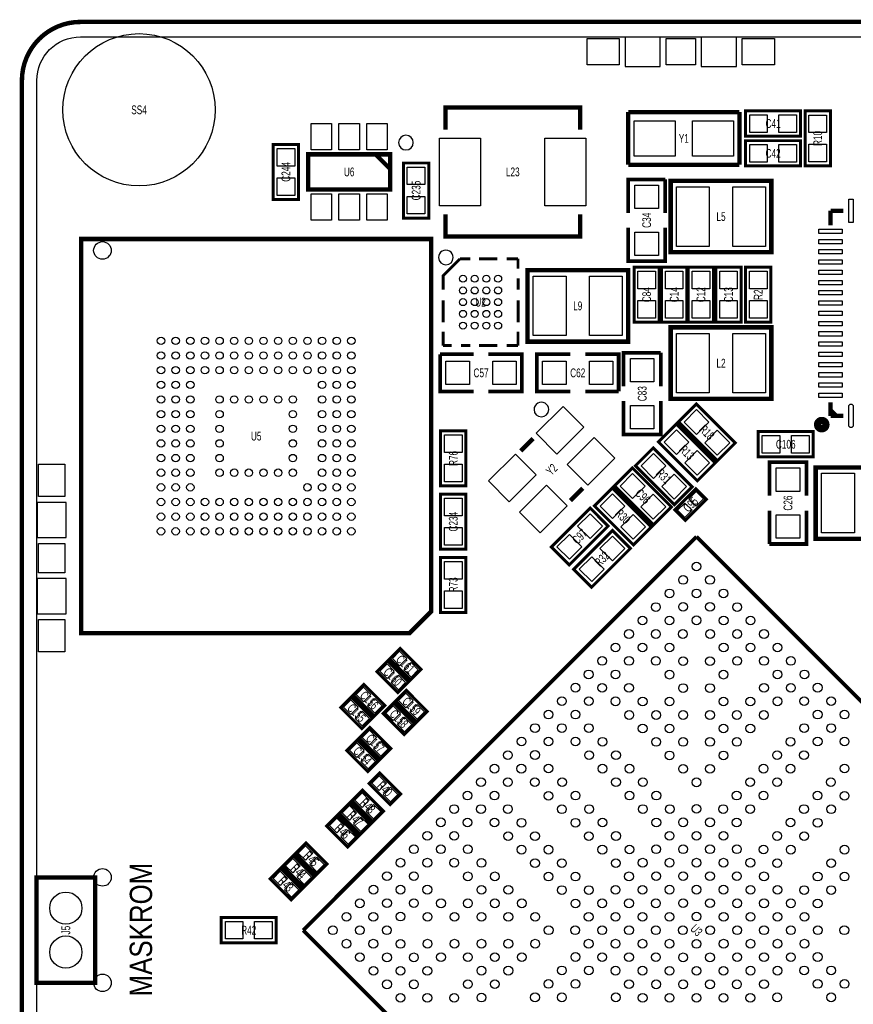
# Model space of a CAD drawing. Extents: x -0.1 to 45.1, y -0.1 to 62.1.
# Tile 2 of 3: x -0.1 to 28.4, y 28.5 to 62.1. Entities that reach past the tile are written whole.
import ezdxf
from ezdxf.enums import TextEntityAlignment as Align

# ---------------------------------------------------------------- set-up
doc = ezdxf.new("R2010")
doc.units = 0
doc.header["$MEASUREMENT"] = 0
for name, color, linetype in [('BG_OUTLINE', 3, 'CONTINUOUS'), ('BG_SILKSCREEN_TOP', 7, 'CONTINUOUS'), ('PG_SILKSCREEN_TOP', 253, 'CONTINUOUS'), ('PIN_TOP', 92, 'CONTINUOUS'), ('RD_SILKSCREEN_TOP', 7, 'CONTINUOUS'), ('RKI_ALL', 2, 'CONTINUOUS')]:
    doc.layers.add(name, color=color, linetype=linetype)

msp = doc.modelspace()

# ---------------------------------------------------------------- linework, layer by layer
at = {"layer": 'BG_OUTLINE', "const_width": 0.1524}
msp.add_lwpolyline([(1.999996, 0, -0.414212), (0, 1.999996), (0, 60.000007, -0.414212), (1.999996, 62.000003), (42.99999, 62.000003, -0.414214), (45.000012, 60.000007), (45.000012, 8.255)], format="xyb", dxfattribs=at)
at = {"layer": 'BG_OUTLINE'}
msp.add_lwpolyline([(45.000012, 60.000007, 0.414214), (42.99999, 62.000003), (1.999996, 62.000003, 0.414212), (0, 60.000007), (0, 1.999996, 0.414212), (1.999996, 0), (42.99999, 0, 0.414215), (45.000012, 1.999996), (45.000012, 8.255)], format="xyb", close=True, dxfattribs=at)
at = {"layer": 'PG_SILKSCREEN_TOP'}
for points in [[(20.60001, 61.484002), (20.60001, 60.484004), (21.800007, 60.484004), (21.800007, 61.484002)], [(23.200004, 61.484002), (23.200004, 60.484004), (24.400002, 60.484004), (24.400002, 61.484002)], [(0.516001, 44.399987), (1.515999, 44.399987), (1.515999, 45.599985), (0.516001, 45.599985)], [(0.516001, 41.799993), (1.515999, 41.799993), (1.515999, 42.99999), (0.516001, 42.99999)]]:
    msp.add_lwpolyline(points, close=True, dxfattribs=at)
for points, const_width in [([(19.061506, 58.327493), (19.061506, 59.077504), (14.46149, 59.077504), (14.46149, 58.327493)], 0.150012), ([(20.70608, 57.123787), (20.70608, 58.922183)], 0.149911), ([(20.70608, 58.922183), (24.505895, 58.922183)], 0.149911), ([(24.505895, 58.922183), (24.505895, 57.123787)], 0.149911), ([(26.5938, 58.099198), (24.7142, 58.099198), (24.7142, 58.962798), (26.5938, 58.962798), (26.5938, 58.099198)], 0.1016), ([(27.6098, 58.962798), (27.6098, 57.083198), (26.7462, 57.083198), (26.7462, 58.962798), (27.6098, 58.962798)], 0.1016), ([(9.4488, 57.819798), (9.4488, 55.940198), (8.5852, 55.940198), (8.5852, 57.819798), (9.4488, 57.819798)], 0.1016), ([(26.5938, 57.083198), (24.7142, 57.083198), (24.7142, 57.946798), (26.5938, 57.946798), (26.5938, 57.083198)], 0.1016), ([(12.575997, 56.279999), (12.575997, 57.479997), (9.776003, 57.479997), (9.776003, 56.279999), (12.575997, 56.279999)], 0.150012), ([(12.575997, 56.979998), (12.075998, 57.479997)], 0.150012), ([(13.0302, 55.305198), (13.0302, 57.184798), (13.8938, 57.184798), (13.8938, 55.305198), (13.0302, 55.305198)], 0.1016), ([(24.505895, 57.123787), (20.70608, 57.123787)], 0.149911), ([(20.701, 55.482998), (20.701, 56.625998), (21.971, 56.625998)], 0.127), ([(21.971, 56.625998), (21.971, 55.482998)], 0.127), ([(25.594818, 56.579008), (22.157207, 56.579008), (22.157207, 54.138805), (25.595123, 54.138805), (25.595123, 56.579008), (25.594818, 56.579008)], 0.1524), ([(14.46149, 55.427499), (14.46149, 54.677488), (19.061506, 54.677488), (19.061506, 55.427499)], 0.150012), ([(27.614905, 55.554093), (28.055087, 55.554093)], 0.150089), ([(27.614905, 55.554093), (27.614905, 55.053992)], 0.150089), ([(21.971, 54.974998), (21.971, 53.831998), (20.701, 53.831998), (20.701, 54.974998)], 0.127), ([(2.023135, 41.1353), (2.023135, 54.590721), (13.978915, 54.590721), (13.978915, 41.874415), (13.239521, 41.1353), (2.023135, 41.1353)], 0.1524), ([(14.963191, 53.915005), (14.383182, 53.334996), (14.383182, 53.334895)], 0.1), ([(14.963191, 53.915005), (15.309901, 53.915005)], 0.100101), ([(16.231794, 53.915005), (15.615082, 53.915005)], 0.100101), ([(16.943197, 53.915005), (16.555695, 53.915005)], 0.1), ([(16.943197, 53.915005), (16.943197, 53.581198)], 0.1), ([(17.263389, 51.084988), (20.701, 51.084988), (20.701, 53.525191), (17.26311, 53.525191), (17.26311, 51.084988), (17.263389, 51.084988)], 0.1524), ([(20.9042, 51.749198), (20.9042, 53.628798), (21.7678, 53.628798), (21.7678, 51.749198), (20.9042, 51.749198)], 0.1016), ([(21.844, 51.749198), (21.844, 53.628798), (22.7076, 53.628798), (22.7076, 51.749198), (21.844, 51.749198)], 0.1016), ([(22.7584, 51.749198), (22.7584, 53.628798), (23.622, 53.628798), (23.622, 51.749198), (22.7584, 51.749198)], 0.1016), ([(23.6982, 51.749198), (23.6982, 53.628798), (24.5618, 53.628798), (24.5618, 51.749198), (23.6982, 51.749198)], 0.1016), ([(24.7142, 51.749198), (24.7142, 53.628798), (25.5778, 53.628798), (25.5778, 51.749198), (24.7142, 51.749198)], 0.1016), ([(14.383182, 53.334895), (14.383182, 52.864791)], 0.100101), ([(16.943197, 52.864791), (16.943197, 53.2511)], 0.100101), ([(14.383182, 52.497203), (14.383182, 51.749808)], 0.100101), ([(16.943197, 52.497203), (16.943197, 51.749808)], 0.100101), ([(14.383182, 50.954991), (14.383182, 51.425907)], 0.1), ([(16.943197, 50.954991), (16.943197, 51.425907)], 0.1), ([(25.594818, 51.575208), (22.157207, 51.575208), (22.157207, 49.135005), (25.595123, 49.135005), (25.595123, 51.575208), (25.594818, 51.575208)], 0.1524), ([(14.383182, 50.954991), (14.674596, 50.954991)], 0.1), ([(15.309901, 50.954991), (14.992198, 50.954991)], 0.100101), ([(16.231794, 50.954991), (15.615082, 50.954991)], 0.100101), ([(16.943197, 50.954991), (16.555695, 50.954991)], 0.1), ([(20.5486, 49.564798), (20.5486, 50.707798), (21.8186, 50.707798)], 0.127), ([(21.8186, 50.707798), (21.8186, 49.564798)], 0.127), ([(15.426207, 49.386998), (14.283207, 49.386998), (14.283207, 50.656998)], 0.127), ([(14.283207, 50.656998), (15.426207, 50.656998)], 0.127), ([(15.934207, 50.656998), (17.077207, 50.656998), (17.077207, 49.386998), (15.934207, 49.386998)], 0.127), ([(18.728207, 49.386998), (17.585207, 49.386998), (17.585207, 50.656998), (18.728207, 50.656998)], 0.127), ([(19.236207, 50.656998), (20.379207, 50.656998), (20.379207, 49.386998)], 0.127), ([(20.379207, 49.386998), (19.236207, 49.386998)], 0.127), ([(21.8186, 49.056798), (21.8186, 47.913798), (20.5486, 47.913798), (20.5486, 49.056798)], 0.127), ([(27.614905, 48.553903), (27.614905, 49.013897)], 0.150089), ([(23.034193, 48.959872), (24.363274, 47.630791), (23.752607, 47.020124), (22.423526, 48.349205), (23.034193, 48.959872)], 0.1016), ([(27.815007, 48.553903), (27.614905, 48.754005)], 0.150089), ([(27.614905, 48.553903), (28.055087, 48.553903)], 0.150089), ([(15.1638, 48.040798), (15.1638, 46.161198), (14.3002, 46.161198), (14.3002, 48.040798), (15.1638, 48.040798)], 0.1016), ([(23.066807, 46.334324), (21.737726, 47.663405), (22.348393, 48.274072), (23.677474, 46.944991), (23.066807, 46.334324)], 0.1016), ([(27.0256, 47.151798), (25.146, 47.151798), (25.146, 48.015398), (27.0256, 48.015398), (27.0256, 47.151798)], 0.1016), ([(17.456785, 47.780677), (17.032529, 47.35642)], 0.150012), ([(22.279407, 45.521524), (20.950326, 46.850605), (21.560993, 47.461272), (22.890074, 46.132191), (22.279407, 45.521524)], 0.1016), ([(20.849793, 46.775472), (22.178874, 45.446391), (21.568207, 44.835724), (20.239126, 46.164805), (20.849793, 46.775472)], 0.1016), ([(25.527, 45.830998), (25.527, 46.973998), (26.797, 46.973998), (26.797, 45.830998)], 0.127), ([(27.110182, 44.353988), (30.547793, 44.353988), (30.547793, 46.794191), (27.109877, 46.794191), (27.109877, 44.353988), (27.110182, 44.353988)], 0.1524), ([(19.153861, 46.083601), (18.729604, 45.659345)], 0.150012), ([(20.163993, 46.089672), (21.493074, 44.760591), (20.882407, 44.149924), (19.553326, 45.479005), (20.163993, 46.089672)], 0.1016), ([(23.014203, 46.065008), (22.29579, 45.346595), (22.654997, 44.987388), (23.37341, 45.705801), (23.014203, 46.065008)], 0.1016), ([(15.1638, 45.881798), (15.1638, 44.002198), (14.3002, 44.002198), (14.3002, 45.881798), (15.1638, 45.881798)], 0.1016), ([(18.080126, 44.074791), (19.409207, 45.403872), (20.019874, 44.793205), (18.690793, 43.464124), (18.080126, 44.074791)], 0.1016), ([(26.797, 45.322998), (26.797, 44.179998), (25.527, 44.179998)], 0.127), ([(25.527, 44.179998), (25.527, 45.322998)], 0.127), ([(20.781874, 44.031205), (19.452793, 42.702124), (18.842126, 43.312791), (20.171207, 44.641872), (20.781874, 44.031205)], 0.1016), ([(9.603816, 30.995645), (23.038841, 44.430645)], 0.129997), ([(23.038841, 44.430645), (36.473841, 30.995645)], 0.129997), ([(15.1638, 43.722798), (15.1638, 41.843198), (14.3002, 41.843198), (14.3002, 43.722798), (15.1638, 43.722798)], 0.1016), ([(13.633425, 39.898447), (12.915011, 40.616861), (12.555804, 40.257628), (13.274218, 39.53924), (13.633425, 39.898447)], 0.1016), ([(13.202361, 39.467358), (12.483948, 40.185772), (12.124741, 39.826565), (12.843154, 39.108151), (13.202361, 39.467358)], 0.1016), ([(12.398807, 38.668223), (11.680393, 39.386662), (11.321186, 39.027456), (12.0396, 38.309017), (12.398807, 38.668223)], 0.1016), ([(11.967769, 38.237185), (11.24933, 38.955599), (10.890123, 38.596392), (11.608537, 37.877979), (11.967769, 38.237185)], 0.1016), ([(13.845362, 38.464439), (13.126923, 39.182878), (12.767716, 38.823671), (13.48613, 38.105232), (13.845362, 38.464439)], 0.1016), ([(13.414273, 38.033376), (12.69586, 38.751789), (12.336653, 38.392583), (13.055067, 37.674169), (13.414273, 38.033376)], 0.1016), ([(12.600686, 37.200611), (11.882272, 37.91905), (11.523066, 37.559844), (12.241479, 36.841405), (12.600686, 37.200611)], 0.1016), ([(12.170181, 36.770132), (11.451768, 37.488546), (11.092561, 37.129339), (11.810975, 36.410925), (12.170181, 36.770132)], 0.1016), ([(12.93401, 35.643795), (12.215597, 36.362208), (11.85639, 36.003001), (12.574803, 35.284588), (12.93401, 35.643795)], 0.1016), ([(12.34981, 35.059595), (11.631397, 35.778008), (11.27219, 35.418801), (11.990603, 34.700388), (12.34981, 35.059595)], 0.1016), ([(11.91801, 34.627795), (11.199597, 35.346208), (10.84039, 34.987001), (11.558803, 34.268588), (11.91801, 34.627795)], 0.1016), ([(11.48621, 34.195995), (10.767797, 34.914408), (10.40859, 34.555201), (11.127003, 33.836788), (11.48621, 34.195995)], 0.1016), ([(10.41941, 33.256195), (9.700997, 33.974608), (9.34179, 33.615401), (10.060203, 32.896988), (10.41941, 33.256195)], 0.1016), ([(9.98761, 32.824395), (9.269197, 33.542808), (8.90999, 33.183601), (9.628403, 32.465188), (9.98761, 32.824395)], 0.1016), ([(9.55581, 32.392595), (8.837397, 33.111008), (8.47819, 32.751801), (9.196603, 32.033388), (9.55581, 32.392595)], 0.1016), ([(2.499995, 32.799985), (2.499995, 29.199992), (0.499999, 29.199992), (0.499999, 32.799985), (2.499995, 32.799985)], 0.150012), ([(6.8072, 31.429198), (8.6868, 31.429198), (8.6868, 30.565598), (6.8072, 30.565598), (6.8072, 31.429198)], 0.1016), ([(22.756063, 17.843449), (9.603816, 30.995645)], 0.129997)]:
    msp.add_lwpolyline(points, dxfattribs=dict(at, const_width=const_width))
for points in [[(13.366013, 57.879996, 1), (12.865987, 57.88, 1)], [(14.727987, 53.958998, 1), (14.228008, 53.959004, 1)], [(17.989652, 48.770616, 1), (17.489647, 48.77062, 1)]]:
    msp.add_lwpolyline(points, format="xyb", close=True, dxfattribs=at)
at = {"layer": 'PG_SILKSCREEN_TOP', "const_width": 0.249911}
msp.add_lwpolyline([(27.456409, 48.254006, 0.999962), (27.17358, 48.254006, 1.000038), (27.456409, 48.254006)], format="xyb", dxfattribs=at)
at = {"layer": 'PIN_TOP'}
for points in [[(19.299987, 60.533991), (19.299987, 61.433989), (20.399985, 61.433989), (20.399985, 60.533991)], [(22.000007, 60.533991), (22.000007, 61.433989), (23.000005, 61.433989), (23.000005, 60.533991)], [(24.600002, 60.533991), (24.600002, 61.433989), (25.699999, 61.433989), (25.699999, 60.533991)], [(25.453797, 58.830693), (25.453797, 58.231303), (24.854408, 58.231303), (24.854408, 58.830693)], [(26.453592, 58.830693), (26.453592, 58.231303), (25.854203, 58.231303), (25.854203, 58.830693)], [(26.878305, 58.82259), (27.477695, 58.82259), (27.477695, 58.223201), (26.878305, 58.223201)], [(10.575988, 58.529944), (10.575988, 57.630047), (9.87599, 57.630047), (9.87599, 58.529944)], [(11.525999, 58.529944), (11.525999, 57.630047), (10.826001, 57.630047), (10.826001, 58.529944)], [(12.47601, 58.529944), (12.47601, 57.630047), (11.776011, 57.630047), (11.776011, 58.529944)], [(20.905191, 57.423025), (20.905191, 58.622921), (22.305188, 58.622921), (22.305188, 57.423025)], [(22.906812, 57.423025), (22.906812, 58.622921), (24.306809, 58.622921), (24.306809, 57.423025)], [(14.261414, 55.727473), (14.261414, 58.027468), (15.661411, 58.027468), (15.661411, 55.727473)], [(17.86161, 55.727473), (17.86161, 58.027468), (19.261607, 58.027468), (19.261607, 55.727473)], [(25.453797, 57.814693), (25.453797, 57.215303), (24.854408, 57.215303), (24.854408, 57.814693)], [(26.453592, 57.814693), (26.453592, 57.215303), (25.854203, 57.215303), (25.854203, 57.814693)], [(26.878305, 57.822795), (27.477695, 57.822795), (27.477695, 57.223406), (26.878305, 57.223406)], [(8.717305, 57.67959), (9.316695, 57.67959), (9.316695, 57.080201), (8.717305, 57.080201)], [(13.761695, 56.445201), (13.162305, 56.445201), (13.162305, 57.04459), (13.761695, 57.04459)], [(8.717305, 56.679795), (9.316695, 56.679795), (9.316695, 56.080406), (8.717305, 56.080406)], [(10.575988, 56.129949), (10.575988, 55.230052), (9.87599, 55.230052), (9.87599, 56.129949)], [(11.525999, 56.129949), (11.525999, 55.230052), (10.826001, 55.230052), (10.826001, 56.129949)], [(12.47601, 56.129949), (12.47601, 55.230052), (11.776011, 55.230052), (11.776011, 56.129949)], [(20.93595, 56.429148), (21.73605, 56.429148), (21.73605, 55.629048), (20.93595, 55.629048)], [(23.476001, 56.371998), (23.476001, 54.339998), (22.358401, 54.339998), (22.358401, 56.371998)], [(25.393599, 56.371998), (25.393599, 54.339998), (24.275999, 54.339998), (24.275999, 56.371998)], [(13.761695, 55.445406), (13.162305, 55.445406), (13.162305, 56.044795), (13.761695, 56.044795)], [(28.389859, 55.154043), (28.239949, 55.154043), (28.239949, 55.954143), (28.389859, 55.954143)], [(20.93595, 54.828948), (21.73605, 54.828948), (21.73605, 54.028848), (20.93595, 54.028848)], [(28.014955, 54.779139), (27.214855, 54.779139), (27.214855, 54.929049), (28.014955, 54.929049)], [(28.014955, 54.429152), (27.214855, 54.429152), (27.214855, 54.579063), (28.014955, 54.579063)], [(28.014955, 54.07914), (27.214855, 54.07914), (27.214855, 54.229051), (28.014955, 54.229051)], [(28.014955, 53.729153), (27.214855, 53.729153), (27.214855, 53.879064), (28.014955, 53.879064)], [(21.635695, 52.889201), (21.036305, 52.889201), (21.036305, 53.48859), (21.635695, 53.48859)], [(22.575495, 52.889201), (21.976105, 52.889201), (21.976105, 53.48859), (22.575495, 53.48859)], [(23.489895, 52.889201), (22.890505, 52.889201), (22.890505, 53.48859), (23.489895, 53.48859)], [(24.429695, 52.889201), (23.830305, 52.889201), (23.830305, 53.48859), (24.429695, 53.48859)], [(25.445695, 52.889201), (24.846305, 52.889201), (24.846305, 53.48859), (25.445695, 53.48859)], [(28.014955, 53.37904), (27.214855, 53.37904), (27.214855, 53.528951), (28.014955, 53.528951)], [(17.464608, 51.291998), (17.464608, 53.323998), (18.582208, 53.323998), (18.582208, 51.291998)], [(19.382207, 51.291998), (19.382207, 53.323998), (20.499807, 53.323998), (20.499807, 51.291998)], [(28.014955, 53.029053), (27.214855, 53.029053), (27.214855, 53.178964), (28.014955, 53.178964)], [(28.014955, 52.679041), (27.214855, 52.679041), (27.214855, 52.828952), (28.014955, 52.828952)], [(21.635695, 51.889406), (21.036305, 51.889406), (21.036305, 52.488795), (21.635695, 52.488795)], [(22.575495, 51.889406), (21.976105, 51.889406), (21.976105, 52.488795), (22.575495, 52.488795)], [(23.489895, 51.889406), (22.890505, 51.889406), (22.890505, 52.488795), (23.489895, 52.488795)], [(24.429695, 51.889406), (23.830305, 51.889406), (23.830305, 52.488795), (24.429695, 52.488795)], [(25.445695, 51.889406), (24.846305, 51.889406), (24.846305, 52.488795), (25.445695, 52.488795)], [(28.014955, 52.329055), (27.214855, 52.329055), (27.214855, 52.478965), (28.014955, 52.478965)], [(28.014955, 51.979043), (27.214855, 51.979043), (27.214855, 52.128953), (28.014955, 52.128953)], [(28.014955, 51.629031), (27.214855, 51.629031), (27.214855, 51.778941), (28.014955, 51.778941)], [(28.014955, 51.279044), (27.214855, 51.279044), (27.214855, 51.428955), (28.014955, 51.428955)], [(23.476001, 51.368198), (23.476001, 49.336198), (22.358401, 49.336198), (22.358401, 51.368198)], [(25.393599, 51.368198), (25.393599, 49.336198), (24.275999, 49.336198), (24.275999, 51.368198)], [(28.014955, 50.929032), (27.214855, 50.929032), (27.214855, 51.078943), (28.014955, 51.078943)], [(14.480057, 49.621948), (14.480057, 50.422048), (15.280157, 50.422048), (15.280157, 49.621948)], [(16.080257, 49.621948), (16.080257, 50.422048), (16.880357, 50.422048), (16.880357, 49.621948)], [(18.582157, 50.422048), (18.582157, 49.621948), (17.782057, 49.621948), (17.782057, 50.422048)], [(20.182357, 50.422048), (20.182357, 49.621948), (19.382257, 49.621948), (19.382257, 50.422048)], [(20.78355, 50.510948), (21.58365, 50.510948), (21.58365, 49.710848), (20.78355, 49.710848)], [(28.014955, 50.579045), (27.214855, 50.579045), (27.214855, 50.728956), (28.014955, 50.728956)], [(28.014955, 50.228932), (27.214855, 50.228932), (27.214855, 50.378843), (28.014955, 50.378843)], [(28.014955, 49.878945), (27.214855, 49.878945), (27.214855, 50.028856), (28.014955, 50.028856)], [(28.014955, 49.528933), (27.214855, 49.528933), (27.214855, 49.678844), (28.014955, 49.678844)], [(28.014955, 49.178947), (27.214855, 49.178947), (27.214855, 49.328857), (28.014955, 49.328857)], [(18.482128, 48.876677), (19.189233, 48.169571), (18.269996, 47.250334), (17.562891, 47.95744)], [(20.78355, 48.910748), (21.58365, 48.910748), (21.58365, 48.110648), (20.78355, 48.110648)], [(22.616076, 48.34349), (23.039908, 48.767322), (23.46374, 48.34349), (23.039908, 47.919658)], [(22.77794, 47.65769), (22.354108, 47.233858), (21.930276, 47.65769), (22.354108, 48.081522)], [(23.32306, 47.636506), (23.746892, 48.060338), (24.170724, 47.636506), (23.746892, 47.212674)], [(14.432305, 47.90059), (15.031695, 47.90059), (15.031695, 47.301201), (14.432305, 47.301201)], [(19.542781, 47.816024), (20.249886, 47.108918), (19.330649, 46.189681), (18.623544, 46.896787)], [(25.885597, 47.883293), (25.885597, 47.283903), (25.286208, 47.283903), (25.286208, 47.883293)], [(26.885392, 47.883293), (26.885392, 47.283903), (26.286003, 47.283903), (26.286003, 47.883293)], [(16.855766, 47.250315), (17.562871, 46.543209), (16.643634, 45.623972), (15.936529, 46.331078)], [(21.99054, 46.84489), (21.566708, 46.421058), (21.142876, 46.84489), (21.566708, 47.268722)], [(23.484924, 46.950706), (23.061092, 46.526874), (22.63726, 46.950706), (23.061092, 47.374538)], [(1.465999, 45.799997), (0.566001, 45.799997), (0.566001, 46.899995), (1.465999, 46.899995)], [(14.432305, 46.900795), (15.031695, 46.900795), (15.031695, 46.301406), (14.432305, 46.301406)], [(26.56205, 45.977048), (25.76195, 45.977048), (25.76195, 46.777148), (26.56205, 46.777148)], [(20.431676, 46.15909), (20.855508, 46.582922), (21.27934, 46.15909), (20.855508, 45.735258)], [(22.697524, 46.137906), (22.273692, 45.714074), (21.84986, 46.137906), (22.273692, 46.561738)], [(27.311401, 44.560998), (27.311401, 46.592998), (28.429001, 46.592998), (28.429001, 44.560998)], [(17.916419, 46.189662), (18.623524, 45.482556), (17.704287, 44.563319), (16.997182, 45.270425)], [(14.432305, 45.74159), (15.031695, 45.74159), (15.031695, 45.142201), (14.432305, 45.142201)], [(19.745876, 45.47329), (20.169708, 45.897122), (20.59354, 45.47329), (20.169708, 45.049458)], [(21.13866, 45.452106), (21.562492, 45.875938), (21.986324, 45.452106), (21.562492, 45.028274)], [(23.029139, 45.968232), (23.276634, 45.720737), (23.029139, 45.473241), (22.781643, 45.720737)], [(22.640061, 45.579155), (22.887557, 45.331659), (22.640061, 45.084164), (22.392566, 45.331659)], [(19.403492, 44.363658), (18.97966, 44.78749), (19.403492, 45.211322), (19.827324, 44.78749)], [(20.45286, 44.766306), (20.876692, 45.190138), (21.300524, 44.766306), (20.876692, 44.342474)], [(26.56205, 44.376848), (25.76195, 44.376848), (25.76195, 45.176948), (26.56205, 45.176948)], [(14.432305, 44.741795), (15.031695, 44.741795), (15.031695, 44.142406), (14.432305, 44.142406)], [(18.696508, 43.656674), (18.272676, 44.080506), (18.696508, 44.504338), (19.12034, 44.080506)], [(20.165492, 44.449322), (20.589324, 44.02549), (20.165492, 43.601658), (19.74166, 44.02549)], [(1.465999, 43.19999), (0.566001, 43.19999), (0.566001, 44.199988), (1.465999, 44.199988)], [(19.458508, 43.742338), (19.88234, 43.318506), (19.458508, 42.894674), (19.034676, 43.318506)], [(14.432305, 43.58259), (15.031695, 43.58259), (15.031695, 42.983201), (14.432305, 42.983201)], [(14.432305, 42.582795), (15.031695, 42.582795), (15.031695, 41.983406), (14.432305, 41.983406)], [(1.465999, 40.499982), (0.566001, 40.499982), (0.566001, 41.59998), (1.465999, 41.59998)], [(13.147572, 40.272589), (12.900076, 40.025093), (12.65258, 40.272589), (12.900076, 40.520085)], [(12.716508, 39.8415), (12.469012, 39.594004), (12.221517, 39.8415), (12.469012, 40.088996)], [(13.536649, 39.883512), (13.289153, 39.636016), (13.041657, 39.883512), (13.289153, 40.131008)], [(13.105585, 39.452423), (12.85809, 39.204927), (12.610594, 39.452423), (12.85809, 39.699919)], [(11.912954, 39.042365), (11.665458, 38.79487), (11.417962, 39.042365), (11.665458, 39.289861)], [(13.359484, 38.838607), (13.111988, 38.591111), (12.864492, 38.838607), (13.111988, 39.086102)], [(11.48189, 38.611327), (11.234395, 38.363832), (10.986899, 38.611327), (11.234395, 38.858823)], [(12.302031, 38.653288), (12.054535, 38.405792), (11.807039, 38.653288), (12.054535, 38.900784)], [(12.92842, 38.407518), (12.680925, 38.160022), (12.433429, 38.407518), (12.680925, 38.655014)], [(13.748561, 38.449529), (13.501065, 38.202034), (13.253569, 38.449529), (13.501065, 38.697025)], [(11.870968, 38.22225), (11.623472, 37.974754), (11.375976, 38.22225), (11.623472, 38.469746)], [(13.317498, 38.018441), (13.070002, 37.770945), (12.822506, 38.018441), (13.070002, 38.265936)], [(12.114833, 37.574753), (11.867337, 37.327258), (11.619841, 37.574753), (11.867337, 37.822249)], [(11.684328, 37.144274), (11.436833, 36.896778), (11.189337, 37.144274), (11.436833, 37.39177)], [(12.50391, 37.185676), (12.256414, 36.93818), (12.008919, 37.185676), (12.256414, 37.433172)], [(12.073406, 36.755197), (11.82591, 36.507701), (11.578414, 36.755197), (11.82591, 37.002693)], [(12.448157, 36.017937), (12.200661, 35.770441), (11.953166, 36.017937), (12.200661, 36.265432)], [(11.863957, 35.433737), (11.616461, 35.186241), (11.368966, 35.433737), (11.616461, 35.681232)], [(12.837234, 35.628859), (12.589739, 35.381364), (12.342243, 35.628859), (12.589739, 35.876355)], [(12.253034, 35.044659), (12.005539, 34.797164), (11.758043, 35.044659), (12.005539, 35.292155)], [(11.432157, 35.001937), (11.184661, 34.754441), (10.937166, 35.001937), (11.184661, 35.249432)], [(11.000357, 34.570137), (10.752861, 34.322641), (10.505366, 34.570137), (10.752861, 34.817632)], [(11.821234, 34.612859), (11.573739, 34.365364), (11.326243, 34.612859), (11.573739, 34.860355)], [(11.389434, 34.181059), (11.141939, 33.933564), (10.894443, 34.181059), (11.141939, 34.428555)], [(9.933557, 33.630337), (9.686061, 33.382841), (9.438566, 33.630337), (9.686061, 33.877832)], [(9.501757, 33.198537), (9.254261, 32.951041), (9.006766, 33.198537), (9.254261, 33.446032)], [(10.322634, 33.241259), (10.075139, 32.993764), (9.827643, 33.241259), (10.075139, 33.488755)], [(9.069957, 32.766737), (8.822461, 32.519241), (8.574966, 32.766737), (8.822461, 33.014232)], [(9.890834, 32.809459), (9.643339, 32.561964), (9.395843, 32.809459), (9.643339, 33.056955)], [(9.459034, 32.377659), (9.211539, 32.130164), (8.964043, 32.377659), (9.211539, 32.625155)], [(6.947408, 30.697703), (6.947408, 31.297093), (7.546797, 31.297093), (7.546797, 30.697703)], [(7.947203, 30.697703), (7.947203, 31.297093), (8.546592, 31.297093), (8.546592, 30.697703)]]:
    msp.add_lwpolyline(points, close=True, dxfattribs=at)
msp.add_lwpolyline([(28.389859, 48.878998), (28.389859, 48.228809, -1), (28.239949, 48.228809), (28.239949, 48.878998, -1)], format="xyb", close=True, dxfattribs=at)
for centre, radius in [((3.999992, 58.999984), 2.599944), ((2.749982, 54.199993), 0.299949), ((15.063292, 53.235098), 0.120002), ((15.463291, 53.235098), 0.120002), ((15.863087, 53.235098), 0.120002), ((16.263087, 53.235098), 0.120002), ((15.063292, 52.834997), 0.120002), ((15.463291, 52.834997), 0.120002), ((15.863087, 52.834997), 0.120002), ((16.263087, 52.834997), 0.120002), ((15.063292, 52.434998), 0.120002), ((15.463291, 52.434998), 0.120002), ((15.863087, 52.434998), 0.120002), ((16.263087, 52.434998), 0.120002), ((15.063292, 52.034999), 0.120002), ((15.463291, 52.034999), 0.120002), ((15.863087, 52.034999), 0.120002), ((16.263087, 52.034999), 0.120002), ((15.063292, 51.634898), 0.120002), ((15.463291, 51.634898), 0.120002), ((15.863087, 51.634898), 0.120002), ((16.263087, 51.634898), 0.120002), ((4.751121, 51.112928), 0.127), ((5.250917, 51.112928), 0.127), ((5.751119, 51.112928), 0.127), ((6.250915, 51.112928), 0.127), ((6.751117, 51.112928), 0.127), ((7.250938, 51.112928), 0.127), ((7.751115, 51.112928), 0.127), ((8.250936, 51.112928), 0.127), ((8.751113, 51.112928), 0.127), ((9.250934, 51.112928), 0.127), ((9.751136, 51.112928), 0.127), ((10.250932, 51.112928), 0.127), ((10.751134, 51.112928), 0.127), ((11.25093, 51.112928), 0.127), ((4.751121, 50.613132), 0.127), ((5.250917, 50.613132), 0.127), ((5.751119, 50.613132), 0.127), ((6.250915, 50.613132), 0.127), ((6.751117, 50.613132), 0.127), ((7.250938, 50.613132), 0.127), ((7.751115, 50.613132), 0.127), ((8.250936, 50.613132), 0.127), ((8.751113, 50.613132), 0.127), ((9.250934, 50.613132), 0.127), ((9.751136, 50.613132), 0.127), ((10.250932, 50.613132), 0.127), ((10.751134, 50.613132), 0.127), ((11.25093, 50.613132), 0.127), ((4.751121, 50.11293), 0.127), ((5.250917, 50.11293), 0.127), ((5.751119, 50.11293), 0.127), ((6.250915, 50.11293), 0.127), ((6.751117, 50.11293), 0.127), ((7.250938, 50.11293), 0.127), ((7.751115, 50.11293), 0.127), ((8.250936, 50.11293), 0.127), ((8.751113, 50.11293), 0.127), ((9.250934, 50.11293), 0.127), ((9.751136, 50.11293), 0.127), ((10.250932, 50.11293), 0.127), ((10.751134, 50.11293), 0.127), ((11.25093, 50.11293), 0.127), ((4.751121, 49.613134), 0.127), ((5.250917, 49.613134), 0.127), ((5.751119, 49.613134), 0.127), ((10.250932, 49.613134), 0.127), ((10.751134, 49.613134), 0.127), ((11.25093, 49.613134), 0.127), ((4.751121, 49.112932), 0.127), ((5.250917, 49.112932), 0.127), ((5.751119, 49.112932), 0.127), ((6.751117, 49.112932), 0.127), ((7.250938, 49.112932), 0.127), ((7.751115, 49.112932), 0.127), ((8.250936, 49.112932), 0.127), ((8.751113, 49.112932), 0.127), ((9.250934, 49.112932), 0.127), ((10.250932, 49.112932), 0.127), ((10.751134, 49.112932), 0.127), ((11.25093, 49.112932), 0.127), ((4.751121, 48.613111), 0.127), ((5.250917, 48.613111), 0.127), ((5.751119, 48.613111), 0.127), ((6.751117, 48.613111), 0.127), ((9.250934, 48.613111), 0.127), ((10.250932, 48.613111), 0.127), ((10.751134, 48.613111), 0.127), ((11.25093, 48.613111), 0.127), ((4.751121, 48.112934), 0.127), ((5.250917, 48.112934), 0.127), ((5.751119, 48.112934), 0.127), ((6.751117, 48.112934), 0.127), ((9.250934, 48.112934), 0.127), ((10.250932, 48.112934), 0.127), ((10.751134, 48.112934), 0.127), ((11.25093, 48.112934), 0.127), ((4.751121, 47.613113), 0.127), ((5.250917, 47.613113), 0.127), ((5.751119, 47.613113), 0.127), ((6.751117, 47.613113), 0.127), ((9.250934, 47.613113), 0.127), ((10.250932, 47.613113), 0.127), ((10.751134, 47.613113), 0.127), ((11.25093, 47.613113), 0.127), ((4.751121, 47.112936), 0.127), ((5.250917, 47.112936), 0.127), ((5.751119, 47.112936), 0.127), ((6.751117, 47.112936), 0.127), ((9.250934, 47.112936), 0.127), ((10.250932, 47.112936), 0.127), ((10.751134, 47.112936), 0.127), ((11.25093, 47.112936), 0.127), ((4.751121, 46.613115), 0.127), ((5.250917, 46.613115), 0.127), ((5.751119, 46.613115), 0.127), ((6.751117, 46.613115), 0.127), ((7.250938, 46.613115), 0.127), ((7.751115, 46.613115), 0.127), ((8.250936, 46.613115), 0.127), ((8.751113, 46.613115), 0.127), ((9.250934, 46.613115), 0.127), ((10.250932, 46.613115), 0.127), ((10.751134, 46.613115), 0.127), ((11.25093, 46.613115), 0.127), ((4.751121, 46.112913), 0.127), ((5.250917, 46.112913), 0.127), ((5.751119, 46.112913), 0.127), ((9.751136, 46.112913), 0.127), ((10.250932, 46.112913), 0.127), ((10.751134, 46.112913), 0.127), ((11.25093, 46.112913), 0.127), ((4.751121, 45.613117), 0.127), ((5.250917, 45.613117), 0.127), ((5.751119, 45.613117), 0.127), ((6.250915, 45.613117), 0.127), ((6.751117, 45.613117), 0.127), ((7.250938, 45.613117), 0.127), ((7.751115, 45.613117), 0.127), ((8.250936, 45.613117), 0.127), ((8.751113, 45.613117), 0.127), ((9.250934, 45.613117), 0.127), ((9.751136, 45.613117), 0.127), ((10.250932, 45.613117), 0.127), ((10.751134, 45.613117), 0.127), ((11.25093, 45.613117), 0.127), ((4.751121, 45.112915), 0.127), ((5.250917, 45.112915), 0.127), ((5.751119, 45.112915), 0.127), ((6.250915, 45.112915), 0.127), ((6.751117, 45.112915), 0.127), ((7.250938, 45.112915), 0.127), ((7.751115, 45.112915), 0.127), ((8.250936, 45.112915), 0.127), ((8.751113, 45.112915), 0.127), ((9.250934, 45.112915), 0.127), ((9.751136, 45.112915), 0.127), ((10.250932, 45.112915), 0.127), ((10.751134, 45.112915), 0.127), ((11.25093, 45.112915), 0.127), ((4.751121, 44.613119), 0.127), ((5.250917, 44.613119), 0.127), ((5.751119, 44.613119), 0.127), ((6.250915, 44.613119), 0.127), ((6.751117, 44.613119), 0.127), ((7.250938, 44.613119), 0.127), ((7.751115, 44.613119), 0.127), ((8.250936, 44.613119), 0.127), ((8.751113, 44.613119), 0.127), ((9.250934, 44.613119), 0.127), ((9.751136, 44.613119), 0.127), ((10.250932, 44.613119), 0.127), ((10.751134, 44.613119), 0.127), ((11.25093, 44.613119), 0.127), ((23.038841, 43.412435), 0.149847), ((22.579228, 42.952822), 0.149847), ((23.498454, 42.952822), 0.149847), ((22.119615, 42.493184), 0.149847), ((23.038841, 42.493209), 0.149847), ((23.958067, 42.493184), 0.149847), ((21.652916, 42.02651), 0.149847), ((22.579203, 42.033571), 0.149847), ((23.49848, 42.033571), 0.149847), ((24.424767, 42.02651), 0.149847), ((21.193303, 41.566871), 0.149847), ((22.112529, 41.566897), 0.149847), ((23.038841, 41.573958), 0.149847), ((23.965154, 41.566897), 0.149847), ((24.88438, 41.566871), 0.149847), ((20.73369, 41.107258), 0.149847), ((21.65289, 41.107258), 0.149847), ((22.572167, 41.107258), 0.149847), ((23.505516, 41.107258), 0.149847), ((24.424792, 41.107258), 0.149847), ((25.343993, 41.107258), 0.149847), ((20.274051, 40.647645), 0.149847), ((21.193303, 40.647671), 0.149847), ((22.112529, 40.647645), 0.149847), ((23.965154, 40.647645), 0.149847), ((24.88438, 40.647671), 0.149847), ((25.803631, 40.647645), 0.149847), ((19.814438, 40.188032), 0.149847), ((20.733664, 40.188032), 0.149847), ((21.652916, 40.188032), 0.149847), ((22.579203, 40.180946), 0.149847), ((23.49848, 40.180946), 0.149847), ((24.424767, 40.188032), 0.149847), ((25.344018, 40.188032), 0.149847), ((26.263244, 40.188032), 0.149847), ((19.354825, 39.728394), 0.149847), ((20.274051, 39.728419), 0.149847), ((22.119615, 39.721358), 0.149847), ((23.958067, 39.721358), 0.149847), ((25.803631, 39.728419), 0.149847), ((26.722857, 39.728394), 0.149847), ((18.902274, 39.275842), 0.149847), ((19.814438, 39.268806), 0.149847), ((20.73369, 39.268806), 0.149847), ((22.579228, 39.26172), 0.149847), ((23.498454, 39.26172), 0.149847), ((25.343993, 39.268806), 0.149847), ((26.263244, 39.268806), 0.149847), ((27.175409, 39.275842), 0.149847), ((18.442661, 38.816255), 0.149847), ((19.361887, 38.816255), 0.149847), ((20.274051, 38.809168), 0.149847), ((21.200364, 38.802107), 0.149847), ((22.119615, 38.802081), 0.149847), ((23.958067, 38.802081), 0.149847), ((24.877319, 38.802107), 0.149847), ((25.803631, 38.809168), 0.149847), ((26.715796, 38.816255), 0.149847), ((27.635022, 38.816255), 0.149847), ((17.983022, 38.356616), 0.149847), ((18.902274, 38.356642), 0.149847), ((20.740751, 38.342494), 0.149847), ((21.660002, 38.342494), 0.149847), ((22.579203, 38.342494), 0.149847), ((23.49848, 38.342494), 0.149847), ((24.41768, 38.342494), 0.149847), ((25.336932, 38.342494), 0.149847), ((27.175409, 38.356642), 0.149847), ((28.094661, 38.356616), 0.149847), ((17.523409, 37.897003), 0.149847), ((18.442635, 37.897003), 0.149847), ((19.361887, 37.897003), 0.149847), ((21.200364, 37.882855), 0.149847), ((22.119615, 37.882881), 0.149847), ((23.958067, 37.882881), 0.149847), ((24.877319, 37.882855), 0.149847), ((26.715796, 37.897003), 0.149847), ((27.635048, 37.897003), 0.149847), ((17.063796, 37.43739), 0.149847), ((17.983022, 37.43739), 0.149847), ((18.902274, 37.43739), 0.149847), ((19.828586, 37.430329), 0.149847), ((21.659977, 37.423242), 0.149847), ((22.579228, 37.423242), 0.149847), ((23.498454, 37.423242), 0.149847), ((24.417706, 37.423242), 0.149847), ((26.249097, 37.430329), 0.149847), ((27.175409, 37.43739), 0.149847), ((28.094661, 37.43739), 0.149847), ((16.597097, 36.970691), 0.149847), ((17.523409, 36.977777), 0.149847), ((19.368948, 36.970691), 0.149847), ((20.288199, 36.970691), 0.149847), ((22.119615, 36.963629), 0.149847), ((23.958067, 36.963629), 0.149847), ((25.789484, 36.970691), 0.149847), ((26.708735, 36.970691), 0.149847), ((16.137484, 36.511078), 0.149847), ((17.05671, 36.511078), 0.149847), ((17.983022, 36.518139), 0.149847), ((19.828586, 36.511078), 0.149847), ((20.747812, 36.511078), 0.149847), ((22.579203, 36.504016), 0.149847), ((23.49848, 36.504016), 0.149847), ((25.329871, 36.511078), 0.149847), ((26.249097, 36.511078), 0.149847), ((28.094661, 36.518139), 0.149847), ((15.677871, 36.051465), 0.149847), ((16.597097, 36.051465), 0.149847), ((17.516348, 36.051465), 0.149847), ((18.449722, 36.051465), 0.149847), ((20.288199, 36.051465), 0.149847), ((21.207451, 36.051465), 0.149847), ((23.038841, 36.044378), 0.149847), ((24.870232, 36.051465), 0.149847), ((25.789484, 36.051465), 0.149847), ((27.627961, 36.051465), 0.149847), ((15.218232, 35.591826), 0.149847), ((16.137484, 35.591852), 0.149847), ((17.983022, 35.584765), 0.149847), ((18.909335, 35.591826), 0.149847), ((20.747812, 35.591826), 0.149847), ((21.667064, 35.591852), 0.149847), ((24.410619, 35.591852), 0.149847), ((25.329871, 35.591826), 0.149847), ((27.168348, 35.591826), 0.149847), ((28.094661, 35.584765), 0.149847), ((23.038841, 35.139274), 0.149847), ((14.758645, 35.132213), 0.149847), ((15.677845, 35.132213), 0.149847), ((16.597097, 35.132213), 0.149847), ((18.442661, 35.125152), 0.149847), ((19.368948, 35.132213), 0.149847), ((21.207425, 35.132213), 0.149847), ((22.126677, 35.132213), 0.149847), ((23.951006, 35.132213), 0.149847), ((24.870258, 35.132213), 0.149847), ((26.708735, 35.132213), 0.149847), ((27.635022, 35.125152), 0.149847), ((14.306093, 34.679661), 0.149847), ((15.218232, 34.6726), 0.149847), ((16.137484, 34.6726), 0.149847), ((17.063796, 34.665539), 0.149847), ((18.902274, 34.665539), 0.149847), ((19.828586, 34.6726), 0.149847), ((21.667064, 34.6726), 0.149847), ((22.579228, 34.679661), 0.149847), ((23.498454, 34.679661), 0.149847), ((24.410619, 34.6726), 0.149847), ((26.249097, 34.6726), 0.149847), ((27.175409, 34.665539), 0.149847), ((13.846454, 34.220048), 0.149847), ((14.76568, 34.220048), 0.149847), ((16.604158, 34.205901), 0.149847), ((17.523409, 34.205901), 0.149847), ((19.361887, 34.205901), 0.149847), ((20.288199, 34.212987), 0.149847), ((22.119615, 34.220048), 0.149847), ((23.038841, 34.220048), 0.149847), ((23.958067, 34.220048), 0.149847), ((25.789484, 34.212987), 0.149847), ((26.715796, 34.205901), 0.149847), ((13.386841, 33.760435), 0.149847), ((14.306067, 33.760435), 0.149847), ((15.225319, 33.760435), 0.149847), ((17.063796, 33.746288), 0.149847), ((17.983022, 33.746288), 0.149847), ((19.8215, 33.746288), 0.149847), ((20.747812, 33.753349), 0.149847), ((21.660002, 33.760435), 0.149847), ((22.579203, 33.760435), 0.149847), ((23.49848, 33.760435), 0.149847), ((24.41768, 33.760435), 0.149847), ((25.329871, 33.753349), 0.149847), ((26.256183, 33.746288), 0.149847), ((28.094661, 33.746288), 0.149847), ((12.927228, 33.300797), 0.149847), ((13.846454, 33.300822), 0.149847), ((14.76568, 33.300797), 0.149847), ((15.691993, 33.293736), 0.149847), ((17.523409, 33.286675), 0.149847), ((18.442661, 33.286675), 0.149847), ((20.281138, 33.286675), 0.149847), ((21.200364, 33.300797), 0.149847), ((22.119615, 33.300822), 0.149847), ((23.038841, 33.300797), 0.149847), ((23.958067, 33.300822), 0.149847), ((24.877319, 33.300797), 0.149847), ((25.796545, 33.286675), 0.149847), ((27.635022, 33.286675), 0.149847), ((2.749982, 32.799985), 0.299949), ((12.467615, 32.841184), 0.149847), ((13.386816, 32.841184), 0.149847), ((15.23238, 32.834123), 0.149847), ((16.151631, 32.834123), 0.149847), ((17.983022, 32.827036), 0.149847), ((18.902274, 32.827062), 0.149847), ((20.73369, 32.834123), 0.149847), ((21.659977, 32.841184), 0.149847), ((22.579228, 32.841184), 0.149847), ((23.498454, 32.841184), 0.149847), ((24.417706, 32.841184), 0.149847), ((25.343993, 32.834123), 0.149847), ((27.175409, 32.827062), 0.149847), ((28.094661, 32.827036), 0.149847), ((1.499997, 31.75), 0.549999), ((12.007977, 32.381571), 0.149847), ((12.927228, 32.381596), 0.149847), ((13.846454, 32.381571), 0.149847), ((15.691993, 32.374484), 0.149847), ((16.611244, 32.37451), 0.149847), ((18.442635, 32.367423), 0.149847), ((19.361887, 32.367423), 0.149847), ((20.274051, 32.374484), 0.149847), ((21.193303, 32.37451), 0.149847), ((22.119615, 32.381571), 0.149847), ((23.038841, 32.381596), 0.149847), ((23.958067, 32.381571), 0.149847), ((24.88438, 32.37451), 0.149847), ((25.803631, 32.374484), 0.149847), ((26.715796, 32.367423), 0.149847), ((27.635048, 32.367423), 0.149847), ((11.541303, 31.914871), 0.149847), ((12.46759, 31.921958), 0.149847), ((13.386841, 31.921958), 0.149847), ((14.313129, 31.914871), 0.149847), ((15.232405, 31.914871), 0.149847), ((16.151606, 31.914871), 0.149847), ((17.070857, 31.914871), 0.149847), ((18.902274, 31.90781), 0.149847), ((19.814438, 31.914871), 0.149847), ((20.733664, 31.914871), 0.149847), ((21.652916, 31.914871), 0.149847), ((22.579203, 31.921958), 0.149847), ((23.49848, 31.921958), 0.149847), ((24.424767, 31.914871), 0.149847), ((25.344018, 31.914871), 0.149847), ((26.263244, 31.914871), 0.149847), ((27.175409, 31.90781), 0.149847), ((11.081664, 31.455258), 0.149847), ((12.000916, 31.455284), 0.149847), ((12.927228, 31.46232), 0.149847), ((13.853541, 31.455284), 0.149847), ((14.772767, 31.455258), 0.149847), ((15.691993, 31.455284), 0.149847), ((16.611244, 31.455258), 0.149847), ((17.53047, 31.455284), 0.149847), ((19.354825, 31.455258), 0.149847), ((20.274051, 31.455284), 0.149847), ((21.193303, 31.455258), 0.149847), ((22.112529, 31.455284), 0.149847), ((23.038841, 31.46232), 0.149847), ((23.965154, 31.455284), 0.149847), ((24.88438, 31.455258), 0.149847), ((25.803631, 31.455284), 0.149847), ((26.722857, 31.455258), 0.149847), ((10.622051, 30.995645), 0.149847), ((11.541277, 30.995645), 0.149847), ((12.460529, 30.995645), 0.149847), ((17.990109, 30.995645), 0.149847), ((18.895212, 30.995645), 0.149847), ((19.814438, 30.995645), 0.149847), ((20.73369, 30.995645), 0.149847), ((21.65289, 30.995645), 0.149847), ((22.572167, 30.995645), 0.149847), ((23.505516, 30.995645), 0.149847), ((24.424792, 30.995645), 0.149847), ((25.343993, 30.995645), 0.149847), ((26.263244, 30.995645), 0.149847), ((27.18247, 30.995645), 0.149847), ((28.087574, 30.995645), 0.149847), ((1.499997, 30.249978), 0.549999), ((11.081664, 30.536032), 0.149847), ((12.000916, 30.536007), 0.149847), ((12.927228, 30.528971), 0.149847), ((13.853541, 30.536007), 0.149847), ((14.772767, 30.536032), 0.149847), ((15.691993, 30.536007), 0.149847), ((16.611244, 30.536032), 0.149847), ((17.53047, 30.536007), 0.149847), ((19.354825, 30.536032), 0.149847), ((20.274051, 30.536007), 0.149847), ((21.193303, 30.536032), 0.149847), ((22.112529, 30.536007), 0.149847), ((23.038841, 30.528971), 0.149847), ((23.965154, 30.536007), 0.149847), ((24.88438, 30.536032), 0.149847), ((25.803631, 30.536007), 0.149847), ((26.722857, 30.536032), 0.149847), ((11.541303, 30.076419), 0.149847), ((12.46759, 30.069333), 0.149847), ((13.386841, 30.069333), 0.149847), ((14.313129, 30.076419), 0.149847), ((15.232405, 30.076419), 0.149847), ((16.151606, 30.076419), 0.149847), ((17.070857, 30.076419), 0.149847), ((18.902274, 30.083481), 0.149847), ((19.814438, 30.076419), 0.149847), ((20.733664, 30.076419), 0.149847), ((21.652916, 30.076419), 0.149847), ((22.579203, 30.069333), 0.149847), ((23.49848, 30.069333), 0.149847), ((24.424767, 30.076419), 0.149847), ((25.344018, 30.076419), 0.149847), ((26.263244, 30.076419), 0.149847), ((27.175409, 30.083481), 0.149847), ((12.007977, 29.60972), 0.149847), ((12.927228, 29.609694), 0.149847), ((13.846454, 29.60972), 0.149847), ((15.691993, 29.616806), 0.149847), ((16.611244, 29.616781), 0.149847), ((18.442635, 29.623868), 0.149847), ((19.361887, 29.623868), 0.149847), ((20.274051, 29.616806), 0.149847), ((21.193303, 29.616781), 0.149847), ((22.119615, 29.60972), 0.149847), ((23.038841, 29.609694), 0.149847), ((23.958067, 29.60972), 0.149847), ((24.88438, 29.616781), 0.149847), ((25.803631, 29.616806), 0.149847), ((26.715796, 29.623868), 0.149847), ((27.635048, 29.623868), 0.149847), ((2.749982, 29.199992), 0.299949), ((12.467615, 29.150107), 0.149847), ((13.386816, 29.150107), 0.149847), ((15.23238, 29.157168), 0.149847), ((16.151631, 29.157168), 0.149847), ((17.983022, 29.164255), 0.149847), ((18.902274, 29.164229), 0.149847), ((20.73369, 29.157168), 0.149847), ((21.659977, 29.150107), 0.149847), ((22.579228, 29.150107), 0.149847), ((23.498454, 29.150107), 0.149847), ((24.417706, 29.150107), 0.149847), ((25.343993, 29.157168), 0.149847), ((27.175409, 29.164229), 0.149847), ((28.094661, 29.164255), 0.149847), ((12.927228, 28.690494), 0.149847), ((13.846454, 28.690468), 0.149847), ((14.76568, 28.690494), 0.149847), ((15.691993, 28.697555), 0.149847), ((17.523409, 28.704616), 0.149847), ((18.442661, 28.704616), 0.149847), ((20.281138, 28.704616), 0.149847), ((21.200364, 28.690494), 0.149847), ((22.119615, 28.690468), 0.149847), ((23.038841, 28.690494), 0.149847), ((23.958067, 28.690468), 0.149847), ((24.877319, 28.690494), 0.149847), ((25.796545, 28.704616), 0.149847), ((27.635022, 28.704616), 0.149847)]:
    msp.add_circle(centre, radius, dxfattribs=at)
at = {"layer": 'RKI_ALL'}
msp.add_lwpolyline([(43.000016, 0.508), (1.999996, 0.508, -0.414212), (0.508, 1.999996), (0.508, 60.000007, -0.414211), (1.999996, 61.492003), (43.000016, 61.492003, -0.41421), (44.492012, 60.000007), (44.492012, 1.999996, -0.41421)], format="xyb", close=True, dxfattribs=at)

# ---------------------------------------------------------------- texts
at = {"layer": 'BG_SILKSCREEN_TOP', "width": 0.866667}
msp.add_text('MASKROM', height=0.762, rotation=90, dxfattribs=at).set_placement((4.445, 28.736798))
at = {"layer": 'RD_SILKSCREEN_TOP', "width": 0.700025}
for s, p in [('SS4', (3.999992, 58.849971)), ('C41', (25.654, 58.380986)), ('Y1', (22.606, 57.872986)), ('C42', (25.654, 57.364986)), ('U6', (11.176, 56.729986)), ('L23', (16.764, 56.729986)), ('L5', (23.876, 55.205986)), ('U2', (15.663189, 52.284986)), ('L9', (18.982207, 52.157986)), ('L2', (23.876, 50.202186)), ('C57', (15.680207, 49.871986)), ('C62', (18.982207, 49.871986)), ('U5', (8.001, 47.712986)), ('C106', (26.0858, 47.433586)), ('R42', (7.747, 30.847386))]:
    msp.add_text(s, height=0.299999, dxfattribs=at).set_placement(p, align=Align.CENTER)
for s, rotation, p in [('R10', 90, (27.327987, 58.022871)), ('C244', 90, (9.166987, 56.879871)), ('C235', 90, (13.611987, 56.244871)), ('C34', 90, (21.485987, 55.228871)), ('C84', 90, (21.485987, 52.688871)), ('C14', 90, (22.425787, 52.688871)), ('C12', 90, (23.340187, 52.688871)), ('C13', 90, (24.279987, 52.688871)), ('R2', 90, (25.295987, 52.688871)), ('C83', 90, (21.333587, 49.310671)), ('R18', 315, (23.28705, 47.884232)), ('R13', 315, (22.60125, 47.198432)), ('R76', 90, (14.881987, 47.100871)), ('Y2', 45, (18.199202, 46.613902)), ('R31', 315, (21.81385, 46.385632)), ('C96', 315, (21.10265, 45.699832)), ('C95', 45, (22.94062, 45.420102)), ('C26', 90, (26.311987, 45.576871)), ('R30', 315, (20.41685, 45.014032)), ('C234', 90, (14.881987, 44.941871)), ('C97', 45, (19.15602, 44.327902)), ('R32', 45, (19.91802, 43.565902)), ('R73', 90, (14.881987, 42.782871)), ('C161', 315, (12.988265, 39.972285)), ('C160', 315, (12.557176, 39.541221)), ('C156', 315, (11.753621, 38.742061)), ('C155', 315, (11.322583, 38.311023)), ('C159', 315, (13.200151, 38.538328)), ('C158', 315, (12.769113, 38.107239)), ('C157', 315, (11.955501, 37.274449)), ('C154', 315, (11.525021, 36.84397)), ('R40', 315, (12.28885, 35.717632)), ('R48', 315, (11.70465, 35.133432)), ('R47', 315, (11.27285, 34.701632)), ('R46', 315, (10.84105, 34.269832)), ('R45', 315, (9.77425, 33.330032)), ('R44', 315, (9.34245, 32.898232)), ('R43', 315, (8.91065, 32.466432)), ('J5', 90, (1.649984, 30.999862)), ('U3', 315, (22.932466, 30.88988))]:
    msp.add_text(s, height=0.299999, rotation=rotation, dxfattribs=at).set_placement(p, align=Align.CENTER)

doc.saveas('drawing.dxf')
